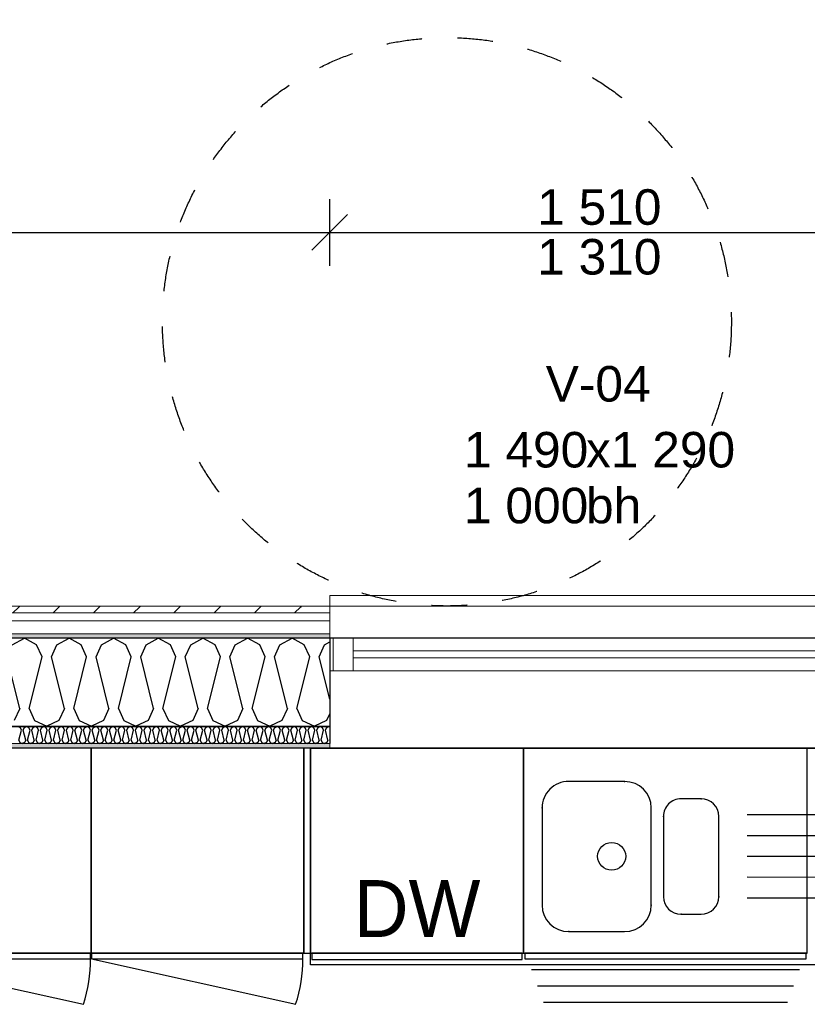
# Model space of a CAD drawing. Header units: millimetres. Extents: x -5000 to 341424, y -9235 to 550260.
# Tile 165 of 236: x 298628 to 300843, y 355660 to 358431. Entities that reach past the tile are written whole.
import ezdxf
from ezdxf.enums import TextEntityAlignment as Align

# ---------------------------------------------------------------- set-up
doc = ezdxf.new("R2010")
doc.units = ezdxf.units.MM
doc.header["$LTSCALE"] = 0.5
doc.header["$MEASUREMENT"] = 0
for name, pattern in [('Akselinje', [1500, 1000, -200, 100, -200]), ('PLINE', [0]), ('Stipling', [400, 200, -200])]:
    doc.linetypes.add(name, pattern=pattern)
for name, color, linetype in [('232- Ikke-bærende yttervegger (Skravur)(Nye konstruksjoner)', 7, 'Continuous'), ('232- Ikke-bærende yttervegger(Nye konstruksjoner)', 7, 'Continuous'), ('244- Vinduer_ dører_ foldevegger(Nye konstruksjoner)', 7, 'Continuous'), ('255- Gulvoverflate(Nye konstruksjoner)', 7, 'Continuous'), ('273- Kjøkkeninnredning(Nye konstruksjoner)', 7, 'Continuous'), ('82-- Modullinjer(Nye konstruksjoner)', 7, 'Continuous'), ('842-M___1_50 Målsetting bygning', 7, 'Continuous'), ('842-M___1_50 Målsetting bygning(Nye konstruksjoner)', 7, 'Continuous'), ('852- Teknisk_symbolsk informasjon_ bygning(Nye konstruksjoner)', 7, 'Continuous'), ('862- M___Nettoareal(Nye konstruksjoner)', 7, 'Continuous'), ('862- M___Nettoareal(Polylinje)(Nye konstruksjoner)', 7, 'Continuous'), ('862- M___Nettoareal(Tekst)(Nye konstruksjoner)', 7, 'Continuous'), ('878- Annen overflate_visuell informasjon(Nye konstruksjoner)', 7, 'Continuous')]:
    doc.layers.add(name, color=color, linetype=linetype)
for name, color, linetype, lineweight in [('234- Vinduer_ dører_ porter(Nye konstruksjoner)', 7, 'Continuous', 0), ('235- Utvendig kledning og overflate(Nye konstruksjoner)', 7, 'Continuous', 0), ('236- Innvendig kledning og overflate(Nye konstruksjoner)', 7, 'Continuous', 0)]:
    doc.layers.add(name, color=color, linetype=linetype, lineweight=lineweight)
doc.styles.add('GENERATED_STYLE_1', font='txt')
doc.styles.add('GENERATED_STYLE_2', font='txt')
doc.styles.add('GENERATED_STYLE_3', font='arial.ttf')
doc.styles.add('GENERATED_STYLE_5', font='arial.ttf')
doc.dimstyles.new('GENERATED_STYLE__2', dxfattribs={"dimtxt": 100, "dimasz": 95, "dimexe": 0.18, "dimexo": 0.0625, "dimgap": 0, "dimtad": 1, "dimtih": 1, "dimtoh": 1, "dimdec": 0, "dimzin": 0, "dimdsep": 46, "dimtxsty": 'GENERATED_STYLE_3', "dimblk": 'ARROWHEAD_6', "dimblk1": 'ARROWHEAD_6', "dimblk2": 'ARROWHEAD_6', "dimcen": 0.09, "dimse1": 1, "dimse2": 1, "dimclrd": 256, "dimclre": 256, "dimclrt": 256, "dimadec": 1, "dimazin": 0, "dimtfac": 1, "dimtdec": 4, "dimtmove": 0, "dimatfit": 3, "dimfxl": 1, "dimtolj": 1, "dimtzin": 0, "dimarcsym": 0})
pattern_1 = [(0, (0, 0), (0, 43.30127), [0, -25]), (0, (12.5, 21.65), (0, 43.30127), [0, -25])]

# ---------------------------------------------------------------- blocks, each defined once
blk = doc.blocks.new('LEILIGHET 2__3', base_point=(300468.6, 348580.7))
at = {"layer": '862- M___Nettoareal(Polylinje)(Nye konstruksjoner)', "linetype": 'PLINE', "flags": 128}
blk.add_lwpolyline([(302741, 356380.7), (294611, 356380.7), (294611, 348080.7), (297926, 348080.7), (297926, 349780.7), (302741, 349780.7)], close=True, dxfattribs=at)
at = {"layer": '862- M___Nettoareal(Tekst)(Nye konstruksjoner)', "style": 'GENERATED_STYLE_1'}
for tag, p in [('DUMMY_861', (296689.7, 358469.3)), ('ROOM_NAME', (295952.5, 358419.5)), ('DUMMY_862', (295952.5, 358281.1))]:
    blk.add_attdef(tag, text='', height=100, dxfattribs=at).set_placement(p, align=Align.TOP_LEFT)
blk = doc.blocks.new('STUE__7', base_point=(299299.5, 355025.2))
at = {"layer": '862- M___Nettoareal(Polylinje)(Nye konstruksjoner)', "linetype": 'PLINE', "flags": 128}
blk.add_lwpolyline([(298050, 349780.7), (302741, 349780.7), (302741, 356380.7), (298050, 356380.7), (298050, 355490.7), (298050, 354480.7)], close=True, dxfattribs=at)
at = {"layer": '862- M___Nettoareal(Tekst)(Nye konstruksjoner)', "style": 'GENERATED_STYLE_1'}
for tag, p in [('DUMMY_861', (299523.6, 355213.4)), ('ROOM_NAME', (299075.4, 355163.6)), ('DUMMY_862', (299075.4, 355025.2))]:
    blk.add_attdef(tag, text='', height=100, dxfattribs=at).set_placement(p, align=Align.TOP_LEFT)
blk = doc.blocks.new('7.01.11 Dishwasher[1]', base_point=(299446, 355803.7))
at = {"layer": '273- Kjøkkeninnredning(Nye konstruksjoner)', "linetype": 'PLINE', "flags": 128}
for points in [[(299446, 355803.7), (300045, 355803.7), (300045, 356380.7), (299446, 356380.7)], [(299450, 355803.7), (299450, 355785.7), (300041.1, 355785.7), (300041.1, 355803.7)]]:
    blk.add_lwpolyline(points, close=True, dxfattribs=at)
at = {"layer": '273- Kjøkkeninnredning(Nye konstruksjoner)', "linetype": 'PLINE', "style": 'GENERATED_STYLE_2'}
blk.add_attdef('txt', text='', height=160, dxfattribs=at).set_placement((299745.5, 355929.2), align=Align.MIDDLE_CENTER)
blk = doc.blocks.new('7.01.05 Three Drawer unit[4]', base_point=(300045, 355803.7))
at = {"layer": '273- Kjøkkeninnredning(Nye konstruksjoner)', "linetype": 'PLINE'}
for p, q in [((300067, 355757.7), (300821, 355757.7)), ((300084, 355711.7), (300804, 355711.7)), ((300101, 355665.7), (300787, 355665.7))]:
    blk.add_line(p, q, dxfattribs=at)
at = {"layer": '273- Kjøkkeninnredning(Nye konstruksjoner)', "linetype": 'PLINE', "flags": 128}
for points in [[(300045, 355803.7), (300843, 355803.7), (300843, 356380.7), (300045, 356380.7)], [(300048.2, 355803.7), (300048.2, 355787.7), (300839.8, 355787.7), (300839.8, 355803.7)]]:
    blk.add_lwpolyline(points, close=True, dxfattribs=at)
blk = doc.blocks.new('*X69')
at = {"layer": '232- Ikke-bærende yttervegger (Skravur)(Nye konstruksjoner)', "linetype": 'PLINE'}
for p, q in [((298629.9, 356437.9), (298623.2, 356441.6)), ((298625.8, 356403.3), (298632.8, 356431.4)), ((298632.8, 356431.4), (298629.9, 356437.9)), ((298637.9, 356431.4), (298640.9, 356437.9)), ((298645, 356403.3), (298637.9, 356431.4)), ((298640.9, 356437.9), (298647.5, 356441.6)), ((298654.1, 356437.9), (298647.5, 356441.6)), ((298650.1, 356403.3), (298657.1, 356431.4)), ((298657.1, 356431.4), (298654.1, 356437.9)), ((298662.2, 356431.4), (298665.2, 356437.9)), ((298669.2, 356403.3), (298662.2, 356431.4)), ((298665.2, 356437.9), (298671.8, 356441.6)), ((298678.4, 356437.9), (298671.8, 356441.6)), ((298674.3, 356403.3), (298681.4, 356431.4)), ((298681.4, 356431.4), (298678.4, 356437.9)), ((298686.5, 356431.4), (298689.4, 356437.9)), ((298693.5, 356403.3), (298686.5, 356431.4)), ((298689.4, 356437.9), (298696.1, 356441.6)), ((298702.7, 356437.9), (298696.1, 356441.6)), ((298698.6, 356403.3), (298705.7, 356431.4)), ((298705.7, 356431.4), (298702.7, 356437.9)), ((298710.8, 356431.4), (298713.7, 356437.9)), ((298717.8, 356403.3), (298710.8, 356431.4)), ((298713.7, 356437.9), (298720.4, 356441.6)), ((298727, 356437.9), (298720.4, 356441.6)), ((298722.9, 356403.3), (298729.9, 356431.4)), ((298729.9, 356431.4), (298727, 356437.9)), ((298735, 356431.4), (298738, 356437.9)), ((298742.1, 356403.3), (298735, 356431.4)), ((298738, 356437.9), (298744.6, 356441.6)), ((298751.3, 356437.9), (298744.6, 356441.6)), ((298747.2, 356403.3), (298754.2, 356431.4)), ((298754.2, 356431.4), (298751.3, 356437.9)), ((298759.3, 356431.4), (298762.3, 356437.9)), ((298766.4, 356403.3), (298759.3, 356431.4)), ((298762.3, 356437.9), (298768.9, 356441.6)), ((298775.5, 356437.9), (298768.9, 356441.6)), ((298771.5, 356403.3), (298778.5, 356431.4)), ((298778.5, 356431.4), (298775.5, 356437.9)), ((298783.6, 356431.4), (298786.6, 356437.9)), ((298790.6, 356403.3), (298783.6, 356431.4)), ((298786.6, 356437.9), (298793.2, 356441.6)), ((298799.8, 356437.9), (298793.2, 356441.6)), ((298795.7, 356403.3), (298802.8, 356431.4)), ((298802.8, 356431.4), (298799.8, 356437.9)), ((298807.9, 356431.4), (298810.8, 356437.9)), ((298814.9, 356403.3), (298807.9, 356431.4)), ((298810.8, 356437.9), (298817.5, 356441.6)), ((298824.1, 356437.9), (298817.5, 356441.6)), ((298820, 356403.3), (298827.1, 356431.4)), ((298827.1, 356431.4), (298824.1, 356437.9)), ((298832.2, 356431.4), (298835.1, 356437.9)), ((298839.2, 356403.3), (298832.2, 356431.4)), ((298835.1, 356437.9), (298841.8, 356441.6)), ((298848.4, 356437.9), (298841.8, 356441.6)), ((298844.3, 356403.3), (298851.4, 356431.4)), ((298851.4, 356431.4), (298848.4, 356437.9)), ((298856.5, 356431.4), (298859.4, 356437.9)), ((298863.5, 356403.3), (298856.5, 356431.4)), ((298859.4, 356437.9), (298866, 356441.6)), ((298872.7, 356437.9), (298866, 356441.6)), ((298868.6, 356403.3), (298875.6, 356431.4)), ((298875.6, 356431.4), (298872.7, 356437.9)), ((298880.7, 356431.4), (298883.7, 356437.9)), ((298887.8, 356403.3), (298880.7, 356431.4)), ((298883.7, 356437.9), (298890.3, 356441.6)), ((298897, 356437.9), (298890.3, 356441.6)), ((298892.9, 356403.3), (298899.9, 356431.4)), ((298899.9, 356431.4), (298897, 356437.9)), ((298905, 356431.4), (298908, 356437.9)), ((298912.1, 356403.3), (298905, 356431.4)), ((298908, 356437.9), (298914.6, 356441.6)), ((298921.2, 356437.9), (298914.6, 356441.6)), ((298917.2, 356403.3), (298924.2, 356431.4)), ((298924.2, 356431.4), (298921.2, 356437.9)), ((298929.3, 356431.4), (298932.3, 356437.9)), ((298936.3, 356403.3), (298929.3, 356431.4)), ((298932.3, 356437.9), (298938.9, 356441.6)), ((298945.5, 356437.9), (298938.9, 356441.6)), ((298941.4, 356403.3), (298948.5, 356431.4)), ((298948.5, 356431.4), (298945.5, 356437.9)), ((298953.6, 356431.4), (298956.5, 356437.9)), ((298960.6, 356403.3), (298953.6, 356431.4)), ((298956.5, 356437.9), (298963.2, 356441.6)), ((298969.8, 356437.9), (298963.2, 356441.6)), ((298965.7, 356403.3), (298972.8, 356431.4)), ((298972.8, 356431.4), (298969.8, 356437.9)), ((298977.9, 356431.4), (298980.8, 356437.9)), ((298984.9, 356403.3), (298977.9, 356431.4)), ((298980.8, 356437.9), (298987.4, 356441.6)), ((298994.1, 356437.9), (298987.4, 356441.6)), ((298990, 356403.3), (298997, 356431.4)), ((298997, 356431.4), (298994.1, 356437.9)), ((299002.1, 356431.4), (299005.1, 356437.9)), ((299009.2, 356403.3), (299002.1, 356431.4)), ((299005.1, 356437.9), (299011.7, 356441.6)), ((299018.4, 356437.9), (299011.7, 356441.6)), ((299014.3, 356403.3), (299021.3, 356431.4)), ((299021.3, 356431.4), (299018.4, 356437.9)), ((299026.4, 356431.4), (299029.4, 356437.9)), ((299033.5, 356403.3), (299026.4, 356431.4)), ((299029.4, 356437.9), (299036, 356441.6)), ((299042.6, 356437.9), (299036, 356441.6)), ((299038.6, 356403.3), (299045.6, 356431.4)), ((299045.6, 356431.4), (299042.6, 356437.9)), ((299050.7, 356431.4), (299053.7, 356437.9)), ((299057.7, 356403.3), (299050.7, 356431.4)), ((299053.7, 356437.9), (299060.3, 356441.6)), ((299066.9, 356437.9), (299060.3, 356441.6)), ((299062.8, 356403.3), (299069.9, 356431.4)), ((299069.9, 356431.4), (299066.9, 356437.9)), ((299075, 356431.4), (299077.9, 356437.9)), ((299082, 356403.3), (299075, 356431.4)), ((299077.9, 356437.9), (299084.6, 356441.6)), ((299091.2, 356437.9), (299084.6, 356441.6)), ((299087.1, 356403.3), (299094.2, 356431.4)), ((299094.2, 356431.4), (299091.2, 356437.9)), ((299099.3, 356431.4), (299102.2, 356437.9)), ((299106.3, 356403.3), (299099.3, 356431.4)), ((299102.2, 356437.9), (299108.9, 356441.6)), ((299115.5, 356437.9), (299108.9, 356441.6)), ((299111.4, 356403.3), (299118.4, 356431.4)), ((299118.4, 356431.4), (299115.5, 356437.9)), ((299123.5, 356431.4), (299126.5, 356437.9)), ((299130.6, 356403.3), (299123.5, 356431.4)), ((299126.5, 356437.9), (299133.1, 356441.6)), ((299139.8, 356437.9), (299133.1, 356441.6)), ((299135.7, 356403.3), (299142.7, 356431.4)), ((299142.7, 356431.4), (299139.8, 356437.9)), ((299147.8, 356431.4), (299150.8, 356437.9)), ((299154.9, 356403.3), (299147.8, 356431.4)), ((299150.8, 356437.9), (299157.4, 356441.6)), ((299164, 356437.9), (299157.4, 356441.6)), ((299160, 356403.3), (299167, 356431.4)), ((299167, 356431.4), (299164, 356437.9)), ((299172.1, 356431.4), (299175.1, 356437.9)), ((299179.1, 356403.3), (299172.1, 356431.4)), ((299175.1, 356437.9), (299181.7, 356441.6)), ((299188.3, 356437.9), (299181.7, 356441.6)), ((299184.2, 356403.3), (299191.3, 356431.4)), ((299191.3, 356431.4), (299188.3, 356437.9)), ((299196.4, 356431.4), (299199.3, 356437.9)), ((299203.4, 356403.3), (299196.4, 356431.4)), ((299199.3, 356437.9), (299206, 356441.6)), ((299212.6, 356437.9), (299206, 356441.6)), ((299208.5, 356403.3), (299215.6, 356431.4)), ((299215.6, 356431.4), (299212.6, 356437.9)), ((299220.7, 356431.4), (299223.6, 356437.9)), ((299227.7, 356403.3), (299220.7, 356431.4)), ((299223.6, 356437.9), (299230.3, 356441.6)), ((299236.9, 356437.9), (299230.3, 356441.6)), ((299232.8, 356403.3), (299239.9, 356431.4)), ((299239.9, 356431.4), (299236.9, 356437.9)), ((299245, 356431.4), (299247.9, 356437.9)), ((299252, 356403.3), (299245, 356431.4)), ((299247.9, 356437.9), (299254.5, 356441.6)), ((299261.2, 356437.9), (299254.5, 356441.6)), ((299257.1, 356403.3), (299264.1, 356431.4)), ((299264.1, 356431.4), (299261.2, 356437.9)), ((299269.2, 356431.4), (299272.2, 356437.9)), ((299276.3, 356403.3), (299269.2, 356431.4)), ((299272.2, 356437.9), (299278.8, 356441.6)), ((299285.5, 356437.9), (299278.8, 356441.6)), ((299281.4, 356403.3), (299288.4, 356431.4)), ((299288.4, 356431.4), (299285.5, 356437.9)), ((299293.5, 356431.4), (299296.5, 356437.9)), ((299300.6, 356403.3), (299293.5, 356431.4)), ((299296.5, 356437.9), (299303.1, 356441.6)), ((299309.7, 356437.9), (299303.1, 356441.6)), ((299305.7, 356403.3), (299312.7, 356431.4)), ((299312.7, 356431.4), (299309.7, 356437.9)), ((299317.8, 356431.4), (299320.8, 356437.9)), ((299324.8, 356403.3), (299317.8, 356431.4)), ((299320.8, 356437.9), (299327.4, 356441.6)), ((299334, 356437.9), (299327.4, 356441.6)), ((299329.9, 356403.3), (299337, 356431.4)), ((299337, 356431.4), (299334, 356437.9)), ((299342.1, 356431.4), (299345, 356437.9)), ((299349.1, 356403.3), (299342.1, 356431.4)), ((299345, 356437.9), (299351.7, 356441.6)), ((299358.3, 356437.9), (299351.7, 356441.6)), ((299354.2, 356403.3), (299361.3, 356431.4)), ((299361.3, 356431.4), (299358.3, 356437.9)), ((299366.4, 356431.4), (299369.3, 356437.9)), ((299373.4, 356403.3), (299366.4, 356431.4)), ((299369.3, 356437.9), (299375.9, 356441.6)), ((299382.6, 356437.9), (299375.9, 356441.6)), ((299378.5, 356403.3), (299385.5, 356431.4)), ((299385.5, 356431.4), (299382.6, 356437.9)), ((299390.6, 356431.4), (299393.6, 356437.9)), ((299397.7, 356403.3), (299390.6, 356431.4)), ((299393.6, 356437.9), (299400.2, 356441.6)), ((299406.9, 356437.9), (299400.2, 356441.6)), ((299402.8, 356403.3), (299409.8, 356431.4)), ((299409.8, 356431.4), (299406.9, 356437.9)), ((299414.9, 356431.4), (299417.9, 356437.9)), ((299422, 356403.3), (299414.9, 356431.4)), ((299417.9, 356437.9), (299424.5, 356441.6)), ((299431.1, 356437.9), (299424.5, 356441.6)), ((299427.1, 356403.3), (299434.1, 356431.4)), ((299434.1, 356431.4), (299431.1, 356437.9)), ((299439.2, 356431.4), (299442.2, 356437.9)), ((299446.2, 356403.3), (299439.2, 356431.4)), ((299442.2, 356437.9), (299448.8, 356441.6)), ((299455.4, 356437.9), (299448.8, 356441.6)), ((299451.3, 356403.3), (299458.4, 356431.4)), ((299458.4, 356431.4), (299455.4, 356437.9)), ((299463.5, 356431.4), (299466.4, 356437.9)), ((299470.5, 356403.3), (299463.5, 356431.4)), ((299466.4, 356437.9), (299473.1, 356441.6)), ((299479.7, 356437.9), (299473.1, 356441.6)), ((299475.6, 356403.3), (299482.7, 356431.4)), ((299482.7, 356431.4), (299479.7, 356437.9)), ((299487.8, 356431.4), (299490.7, 356437.9)), ((299494.8, 356403.3), (299487.8, 356431.4)), ((299490.7, 356437.9), (299497.4, 356441.6)), ((299500, 356440.2), (299497.4, 356441.6)), ((298625.8, 356403.3), (298628.7, 356396.8)), ((298628.7, 356396.8), (298635.4, 356393.6)), ((298642, 356396.8), (298635.4, 356393.6)), ((298645, 356403.3), (298642, 356396.8)), ((298650.1, 356403.3), (298653, 356396.8)), ((298653, 356396.8), (298659.7, 356393.6)), ((298666.3, 356396.8), (298659.7, 356393.6)), ((298669.2, 356403.3), (298666.3, 356396.8)), ((298674.3, 356403.3), (298677.3, 356396.8)), ((298677.3, 356396.8), (298683.9, 356393.6)), ((298690.6, 356396.8), (298683.9, 356393.6)), ((298693.5, 356403.3), (298690.6, 356396.8)), ((298698.6, 356403.3), (298701.6, 356396.8)), ((298701.6, 356396.8), (298708.2, 356393.6)), ((298714.8, 356396.8), (298708.2, 356393.6)), ((298717.8, 356403.3), (298714.8, 356396.8)), ((298722.9, 356403.3), (298725.9, 356396.8)), ((298725.9, 356396.8), (298732.5, 356393.6)), ((298739.1, 356396.8), (298732.5, 356393.6)), ((298742.1, 356403.3), (298739.1, 356396.8)), ((298747.2, 356403.3), (298750.1, 356396.8)), ((298750.1, 356396.8), (298756.8, 356393.6)), ((298763.4, 356396.8), (298756.8, 356393.6)), ((298766.4, 356403.3), (298763.4, 356396.8)), ((298771.5, 356403.3), (298774.4, 356396.8)), ((298774.4, 356396.8), (298781.1, 356393.6)), ((298787.7, 356396.8), (298781.1, 356393.6)), ((298790.6, 356403.3), (298787.7, 356396.8)), ((298795.7, 356403.3), (298798.7, 356396.8)), ((298798.7, 356396.8), (298805.3, 356393.6)), ((298812, 356396.8), (298805.3, 356393.6)), ((298814.9, 356403.3), (298812, 356396.8)), ((298820, 356403.3), (298823, 356396.8)), ((298823, 356396.8), (298829.6, 356393.6)), ((298836.3, 356396.8), (298829.6, 356393.6)), ((298839.2, 356403.3), (298836.3, 356396.8)), ((298844.3, 356403.3), (298847.3, 356396.8)), ((298847.3, 356396.8), (298853.9, 356393.6)), ((298860.5, 356396.8), (298853.9, 356393.6)), ((298863.5, 356403.3), (298860.5, 356396.8)), ((298868.6, 356403.3), (298871.6, 356396.8)), ((298871.6, 356396.8), (298878.2, 356393.6)), ((298884.8, 356396.8), (298878.2, 356393.6)), ((298887.8, 356403.3), (298884.8, 356396.8)), ((298892.9, 356403.3), (298895.8, 356396.8)), ((298895.8, 356396.8), (298902.5, 356393.6)), ((298909.1, 356396.8), (298902.5, 356393.6)), ((298912.1, 356403.3), (298909.1, 356396.8)), ((298917.2, 356403.3), (298920.1, 356396.8)), ((298920.1, 356396.8), (298926.7, 356393.6)), ((298933.4, 356396.8), (298926.7, 356393.6)), ((298936.3, 356403.3), (298933.4, 356396.8)), ((298941.4, 356403.3), (298944.4, 356396.8)), ((298944.4, 356396.8), (298951, 356393.6)), ((298957.7, 356396.8), (298951, 356393.6)), ((298960.6, 356403.3), (298957.7, 356396.8)), ((298965.7, 356403.3), (298968.7, 356396.8)), ((298968.7, 356396.8), (298975.3, 356393.6)), ((298981.9, 356396.8), (298975.3, 356393.6)), ((298984.9, 356403.3), (298981.9, 356396.8)), ((298990, 356403.3), (298993, 356396.8)), ((298993, 356396.8), (298999.6, 356393.6)), ((299006.2, 356396.8), (298999.6, 356393.6)), ((299009.2, 356403.3), (299006.2, 356396.8)), ((299014.3, 356403.3), (299017.2, 356396.8)), ((299017.2, 356396.8), (299023.9, 356393.6)), ((299030.5, 356396.8), (299023.9, 356393.6)), ((299033.5, 356403.3), (299030.5, 356396.8)), ((299038.6, 356403.3), (299041.5, 356396.8)), ((299041.5, 356396.8), (299048.2, 356393.6)), ((299054.8, 356396.8), (299048.2, 356393.6)), ((299057.7, 356403.3), (299054.8, 356396.8)), ((299062.8, 356403.3), (299065.8, 356396.8)), ((299065.8, 356396.8), (299072.4, 356393.6)), ((299079.1, 356396.8), (299072.4, 356393.6)), ((299082, 356403.3), (299079.1, 356396.8)), ((299087.1, 356403.3), (299090.1, 356396.8)), ((299090.1, 356396.8), (299096.7, 356393.6)), ((299103.3, 356396.8), (299096.7, 356393.6)), ((299106.3, 356403.3), (299103.3, 356396.8)), ((299111.4, 356403.3), (299114.4, 356396.8)), ((299114.4, 356396.8), (299121, 356393.6)), ((299127.6, 356396.8), (299121, 356393.6)), ((299130.6, 356403.3), (299127.6, 356396.8)), ((299135.7, 356403.3), (299138.6, 356396.8)), ((299138.6, 356396.8), (299145.3, 356393.6)), ((299151.9, 356396.8), (299145.3, 356393.6)), ((299154.9, 356403.3), (299151.9, 356396.8)), ((299160, 356403.3), (299162.9, 356396.8)), ((299162.9, 356396.8), (299169.6, 356393.6)), ((299176.2, 356396.8), (299169.6, 356393.6)), ((299179.1, 356403.3), (299176.2, 356396.8)), ((299184.2, 356403.3), (299187.2, 356396.8)), ((299187.2, 356396.8), (299193.8, 356393.6)), ((299200.5, 356396.8), (299193.8, 356393.6)), ((299203.4, 356403.3), (299200.5, 356396.8)), ((299208.5, 356403.3), (299211.5, 356396.8)), ((299211.5, 356396.8), (299218.1, 356393.6)), ((299224.8, 356396.8), (299218.1, 356393.6)), ((299227.7, 356403.3), (299224.8, 356396.8)), ((299232.8, 356403.3), (299235.8, 356396.8)), ((299235.8, 356396.8), (299242.4, 356393.6)), ((299249, 356396.8), (299242.4, 356393.6)), ((299252, 356403.3), (299249, 356396.8)), ((299257.1, 356403.3), (299260.1, 356396.8)), ((299260.1, 356396.8), (299266.7, 356393.6)), ((299273.3, 356396.8), (299266.7, 356393.6)), ((299276.3, 356403.3), (299273.3, 356396.8)), ((299281.4, 356403.3), (299284.3, 356396.8)), ((299284.3, 356396.8), (299291, 356393.6)), ((299297.6, 356396.8), (299291, 356393.6)), ((299300.6, 356403.3), (299297.6, 356396.8)), ((299305.7, 356403.3), (299308.6, 356396.8)), ((299308.6, 356396.8), (299315.2, 356393.6)), ((299321.9, 356396.8), (299315.2, 356393.6)), ((299324.8, 356403.3), (299321.9, 356396.8)), ((299329.9, 356403.3), (299332.9, 356396.8)), ((299332.9, 356396.8), (299339.5, 356393.6)), ((299346.2, 356396.8), (299339.5, 356393.6)), ((299349.1, 356403.3), (299346.2, 356396.8)), ((299354.2, 356403.3), (299357.2, 356396.8)), ((299357.2, 356396.8), (299363.8, 356393.6)), ((299370.4, 356396.8), (299363.8, 356393.6)), ((299373.4, 356403.3), (299370.4, 356396.8)), ((299378.5, 356403.3), (299381.5, 356396.8)), ((299381.5, 356396.8), (299388.1, 356393.6)), ((299394.7, 356396.8), (299388.1, 356393.6)), ((299397.7, 356403.3), (299394.7, 356396.8)), ((299402.8, 356403.3), (299405.7, 356396.8)), ((299405.7, 356396.8), (299412.4, 356393.6)), ((299419, 356396.8), (299412.4, 356393.6)), ((299422, 356403.3), (299419, 356396.8)), ((299427.1, 356403.3), (299430, 356396.8)), ((299430, 356396.8), (299436.7, 356393.6)), ((299443.3, 356396.8), (299436.7, 356393.6)), ((299446.2, 356403.3), (299443.3, 356396.8)), ((299451.3, 356403.3), (299454.3, 356396.8)), ((299454.3, 356396.8), (299460.9, 356393.6)), ((299467.6, 356396.8), (299460.9, 356393.6)), ((299470.5, 356403.3), (299467.6, 356396.8)), ((299475.6, 356403.3), (299478.6, 356396.8)), ((299478.6, 356396.8), (299485.2, 356393.6)), ((299491.8, 356396.8), (299485.2, 356393.6)), ((299494.8, 356403.3), (299491.8, 356396.8)), ((299499.9, 356403.3), (299500, 356403.7)), ((299499.9, 356403.3), (299500, 356403.1))]:
    blk.add_line(p, q, dxfattribs=at)
blk = doc.blocks.new('*X80')
at = {"layer": '232- Ikke-bærende yttervegger (Skravur)(Nye konstruksjoner)', "linetype": 'PLINE'}
for p, q in [((298607.2, 356671.5), (298641.4, 356690.6)), ((298675.7, 356671.5), (298641.4, 356690.6)), ((298732.6, 356671.5), (298766.9, 356690.6)), ((298801.2, 356671.5), (298766.9, 356690.6)), ((298858.1, 356671.5), (298892.3, 356690.6)), ((298926.6, 356671.5), (298892.3, 356690.6)), ((298983.5, 356671.5), (299017.8, 356690.6)), ((299052.1, 356671.5), (299017.8, 356690.6)), ((299109, 356671.5), (299143.3, 356690.6)), ((299177.5, 356671.5), (299143.3, 356690.6)), ((299234.4, 356671.5), (299268.7, 356690.6)), ((299303, 356671.5), (299268.7, 356690.6)), ((299359.9, 356671.5), (299394.2, 356690.6)), ((299428.4, 356671.5), (299394.2, 356690.6)), ((299485.4, 356671.5), (299500, 356679.7)), ((298691, 356637.9), (298675.7, 356671.5)), ((298717.3, 356637.9), (298732.6, 356671.5)), ((298816.4, 356637.9), (298801.2, 356671.5)), ((298842.8, 356637.9), (298858.1, 356671.5)), ((298941.9, 356637.9), (298926.6, 356671.5)), ((298968.3, 356637.9), (298983.5, 356671.5)), ((299067.3, 356637.9), (299052.1, 356671.5)), ((299093.7, 356637.9), (299109, 356671.5)), ((299192.8, 356637.9), (299177.5, 356671.5)), ((299219.2, 356637.9), (299234.4, 356671.5)), ((299318.3, 356637.9), (299303, 356671.5)), ((299344.6, 356637.9), (299359.9, 356671.5)), ((299443.7, 356637.9), (299428.4, 356671.5)), ((299470.1, 356637.9), (299485.4, 356671.5)), ((298628.3, 356492.5), (298591.9, 356637.9)), ((298654.6, 356492.5), (298691, 356637.9)), ((298753.7, 356492.5), (298717.3, 356637.9)), ((298780.1, 356492.5), (298816.4, 356637.9)), ((298879.2, 356492.5), (298842.8, 356637.9)), ((298905.5, 356492.5), (298941.9, 356637.9)), ((299004.6, 356492.5), (298968.3, 356637.9)), ((299031, 356492.5), (299067.3, 356637.9)), ((299130.1, 356492.5), (299093.7, 356637.9)), ((299156.4, 356492.5), (299192.8, 356637.9)), ((299255.5, 356492.5), (299219.2, 356637.9)), ((299281.9, 356492.5), (299318.3, 356637.9)), ((299381, 356492.5), (299344.6, 356637.9)), ((299407.3, 356492.5), (299443.7, 356637.9)), ((299500, 356518.2), (299470.1, 356637.9)), ((298628.3, 356492.5), (298613, 356458.9)), ((298654.6, 356492.5), (298669.9, 356458.9)), ((298753.7, 356492.5), (298738.4, 356458.9)), ((298780.1, 356492.5), (298795.4, 356458.9)), ((298879.2, 356492.5), (298863.9, 356458.9)), ((298905.5, 356492.5), (298920.8, 356458.9)), ((299004.6, 356492.5), (298989.3, 356458.9)), ((299031, 356492.5), (299046.3, 356458.9)), ((299130.1, 356492.5), (299114.8, 356458.9)), ((299156.4, 356492.5), (299171.7, 356458.9)), ((299255.5, 356492.5), (299240.2, 356458.9)), ((299281.9, 356492.5), (299297.2, 356458.9)), ((299381, 356492.5), (299365.7, 356458.9)), ((299407.3, 356492.5), (299422.6, 356458.9)), ((299500, 356478.3), (299491.1, 356458.9)), ((298669.9, 356458.9), (298704.2, 356442.6)), ((298738.4, 356458.9), (298704.2, 356442.6)), ((298795.4, 356458.9), (298829.6, 356442.6)), ((298863.9, 356458.9), (298829.6, 356442.6)), ((298920.8, 356458.9), (298955.1, 356442.6)), ((298989.3, 356458.9), (298955.1, 356442.6)), ((299046.3, 356458.9), (299080.5, 356442.6)), ((299114.8, 356458.9), (299080.5, 356442.6)), ((299171.7, 356458.9), (299206, 356442.6)), ((299240.2, 356458.9), (299206, 356442.6)), ((299297.2, 356458.9), (299331.4, 356442.6)), ((299365.7, 356458.9), (299331.4, 356442.6)), ((299422.6, 356458.9), (299456.9, 356442.6)), ((299491.1, 356458.9), (299456.9, 356442.6))]:
    blk.add_line(p, q, dxfattribs=at)
blk = doc.blocks.new('Vindustempel[6]', base_point=(300255, 356380.6))
at = {"layer": '852- Teknisk_symbolsk informasjon_ bygning(Nye konstruksjoner)', "char_height": 100, "attachment_point": 1, "style": 'GENERATED_STYLE_3'}
for s, insert in [('\\A1;{\\pql;\\pt0,50;\\fArial|b0|i0|c0|p0;\\W1.000000;1\xa0490\\fArial|b0|i0|c0|p0;\\W1.000000;\\A1{\\H.66x;\\S^  ;}\\fArial|b0|i0|c0|p0;\\W1.000000;\\fArial|b0|i0|c0|p0;\\W1.000000;\\A1{\\H.66x;\\S^  ;}}', (299877.5, 357270.6)), ('\\A1;{\\pql;\\pt0,50;\\fArial|b0|i0|c0|p0;\\W1.000000;x1\xa0290\\fArial|b0|i0|c0|p0;\\W1.000000;\\A1{\\H.66x;\\S^  ;}\\fArial|b0|i0|c0|p0;\\W1.000000;\\fArial|b0|i0|c0|p0;\\W1.000000;\\A1{\\H.66x;\\S^  ;}}', (300220.7, 357270.6)), ('\\A1;{\\pql;\\pt0,50;\\fArial|b0|i0|c0|p0;\\W1.000000;1\xa0000\\fArial|b0|i0|c0|p0;\\W1.000000;\\A1{\\H.66x;\\S^  ;}\\fArial|b0|i0|c0|p0;\\W1.000000;\\fArial|b0|i0|c0|p0;\\W1.000000;\\A1{\\H.66x;\\S^  ;}}', (299877.5, 357113.5))]:
    blk.add_mtext(s, dxfattribs=dict(at, insert=insert))
at = {"layer": '852- Teknisk_symbolsk informasjon_ bygning(Nye konstruksjoner)', "style": 'GENERATED_STYLE_3'}
blk.add_attdef('AC_WIDO_ID', text='', height=100, rotation=360, dxfattribs=at).set_placement((300255, 357326.1), align=Align.BOTTOM_CENTER)
for tag, p in [('DUMMY_233', (299801.3, 357293.5)), ('DUMMY_235', (299801.3, 357136.4))]:
    blk.add_attdef(tag, text='', height=100, rotation=360, dxfattribs=at).set_placement(p, align=Align.TOP_RIGHT)
for tag, p in [('DUMMY_234', (300632.5, 357293.5)), ('strSillSuffix', (300220.7, 357113.5))]:
    blk.add_attdef(tag, text='', height=100, rotation=360, dxfattribs=at).set_placement(p, align=Align.TOP_LEFT)
blk = doc.blocks.new('Vindu[2]')
at = {"layer": '234- Vinduer_ dører_ porter(Nye konstruksjoner)', "linetype": 'PLINE'}
for p, q in [((299500, 356780.6), (299500, 356810.6)), ((299500, 356810.6), (301010, 356810.6)), ((301010, 356810.6), (301010, 356780.6)), ((299500, 356780.6), (301010, 356780.6)), ((299500, 356690.6), (299510, 356690.6)), ((299510, 356690.6), (299566, 356690.6)), ((299510, 356598.6), (299510, 356690.6)), ((299566, 356690.6), (299566, 356598.6)), ((299566, 356690.6), (300944, 356690.6)), ((300944, 356598.6), (300944, 356690.6)), ((300944, 356690.6), (301000, 356690.6)), ((301000, 356690.6), (301010, 356690.6)), ((301000, 356598.6), (301000, 356690.6)), ((299566, 356654.6), (300944, 356654.6)), ((300944, 356634.6), (299566, 356634.6)), ((299510, 356598.6), (299500, 356598.6)), ((299566, 356598.6), (299510, 356598.6)), ((300944, 356598.6), (299566, 356598.6)), ((301000, 356598.6), (300944, 356598.6)), ((301010, 356598.6), (301000, 356598.6)), ((299500, 356380.6), (301010, 356380.6))]:
    blk.add_line(p, q, dxfattribs=at)
at = {"layer": '235- Utvendig kledning og overflate(Nye konstruksjoner)', "linetype": 'PLINE'}
for p, q in [((299500, 356780.6), (299500, 356761.6)), ((299500, 356761.6), (299500, 356738.6)), ((301010, 356780.6), (301010, 356761.6)), ((301010, 356761.6), (301010, 356738.6)), ((299500, 356738.6), (299500, 356702.6)), ((301010, 356738.6), (301010, 356702.6)), ((299500, 356702.6), (299500, 356690.6)), ((301010, 356702.6), (301010, 356690.6))]:
    blk.add_line(p, q, dxfattribs=at)
at = {"layer": '236- Innvendig kledning og overflate(Nye konstruksjoner)', "linetype": 'PLINE'}
for p, q in [((299500, 356442.6), (299500, 356441.6)), ((301010, 356442.6), (301010, 356441.6)), ((299500, 356393.6), (299500, 356380.6)), ((301010, 356393.6), (301010, 356380.6))]:
    blk.add_line(p, q, dxfattribs=at)
at = {"layer": '244- Vinduer_ dører_ foldevegger(Nye konstruksjoner)', "linetype": 'PLINE'}
for p, q in [((299500, 356690.6), (299500, 356598.6)), ((299500, 356690.6), (299500, 356598.6)), ((301010, 356690.6), (301010, 356598.6)), ((301010, 356690.6), (301010, 356598.6)), ((299500, 356598.6), (299500, 356442.6)), ((301010, 356598.6), (301010, 356442.6)), ((299500, 356441.6), (299500, 356393.6)), ((301010, 356441.6), (301010, 356393.6))]:
    blk.add_line(p, q, dxfattribs=at)
at = {"layer": '852- Teknisk_symbolsk informasjon_ bygning(Nye konstruksjoner)'}
ref = blk.add_blockref('Vindustempel[6]', (300255, 356380.6), dxfattribs=at)
ref.add_attrib('AC_WIDO_ID', 'V-04', dxfattribs={"color": 7, "height": 100, "rotation": 360, "style": 'GENERATED_STYLE_3'}).set_placement((300255, 357326.1), align=Align.BOTTOM_CENTER)
ref.add_attrib('strSillSuffix', 'bh', dxfattribs={"color": 7, "height": 100, "rotation": 360, "style": 'GENERATED_STYLE_3'}).set_placement((300220.7, 357113.5), align=Align.TOP_LEFT)
blk = doc.blocks.new('Standard grid marker[86]', base_point=(305734.8, 356690.6))
at = {"layer": '82-- Modullinjer(Nye konstruksjoner)', "linetype": 'Akselinje'}
blk.add_line((305534.8, 356690.6), (271734.8, 356690.6), dxfattribs=at)
at = {"layer": '82-- Modullinjer(Nye konstruksjoner)', "style": 'GENERATED_STYLE_5'}
for tag, p in [('AC_MarkerText_1_1', (271409.8, 356744.3)), ('AC_MarkerText_1_0', (305859.8, 356744.3))]:
    blk.add_attdef(tag, text='', height=100, rotation=360, dxfattribs=at).set_placement(p, align=Align.TOP_CENTER)
blk = doc.blocks.new('*D665')
at = {"layer": '842-M___1_50 Målsetting bygning(Nye konstruksjoner)', "linetype": 'PLINE'}
for p, q in [((277511, 363296.1), (277511, 363483.6)), ((303141, 363296.1), (303141, 363483.6)), ((277561, 363439.8), (277461, 363339.8)), ((303191, 363439.8), (303091, 363339.8)), ((277436, 363389.8), (277511, 363389.8)), ((277511, 363389.8), (303141, 363389.8))]:
    blk.add_line(p, q, dxfattribs=at)
at = {"layer": '842-M___1_50 Målsetting bygning(Nye konstruksjoner)', "insert": (290116.3, 363409.8), "char_height": 100, "attachment_point": 7, "style": 'GENERATED_STYLE_3'}
blk.add_mtext('\\A1;{\\pql;\\fArial|b0|i0|c0|p0;\\W1.000000;25\xa0630}', dxfattribs=at)
blk = doc.blocks.new('ARROWHEAD_6')
at = {"linetype": 'Continuous'}
for p, q in [((-0.5, -0.5), (0.5, 0.5)), ((0, 0), (-1, 0))]:
    blk.add_line(p, q, dxfattribs=at)
blk = doc.blocks.new('*D668')
at = {"layer": '842-M___1_50 Målsetting bygning(Nye konstruksjoner)', "linetype": 'PLINE'}
for p, q in [((277511, 363509.4), (277511, 363696.9)), ((325191, 363509.4), (325191, 363696.9)), ((277561, 363653.2), (277461, 363553.2)), ((325241, 363653.2), (325141, 363553.2)), ((277436, 363603.2), (277511, 363603.2)), ((277511, 363603.2), (325191, 363603.2))]:
    blk.add_line(p, q, dxfattribs=at)
at = {"layer": '842-M___1_50 Målsetting bygning(Nye konstruksjoner)', "insert": (301141.3, 363623.2), "char_height": 100, "attachment_point": 7, "style": 'GENERATED_STYLE_3'}
blk.add_mtext('\\A1;{\\pql;\\fArial|b0|i0|c0|p0;\\W1.000000;47\xa0680}', dxfattribs=at)
blk = doc.blocks.new('*D701')
at = {"layer": '842-M___1_50 Målsetting bygning(Nye konstruksjoner)', "linetype": 'PLINE'}
for p, q in [((294501, 362727.6), (294501, 362915.1)), ((302803, 362727.6), (302803, 362915.1)), ((294551, 362871.4), (294451, 362771.4)), ((302853, 362871.4), (302753, 362771.4)), ((294501, 362821.4), (302803, 362821.4))]:
    blk.add_line(p, q, dxfattribs=at)
at = {"layer": '842-M___1_50 Målsetting bygning(Nye konstruksjoner)', "insert": (298480.4, 362841.4), "char_height": 100, "attachment_point": 7, "style": 'GENERATED_STYLE_3'}
blk.add_mtext('\\A1;{\\pql;\\fArial|b0|i0|c0|p0;\\W1.000000;8\xa0302}', dxfattribs=at)
blk = doc.blocks.new('*D726')
at = {"layer": '842-M___1_50 Målsetting bygning', "linetype": 'PLINE'}
for p, q in [((297016.8, 357738.6), (297016.8, 357926.1)), ((299500, 357738.6), (299500, 357926.1)), ((297066.8, 357882.3), (296966.8, 357782.3)), ((299550, 357882.3), (299450, 357782.3)), ((297016.8, 357832.3), (299500, 357832.3))]:
    blk.add_line(p, q, dxfattribs=at)
at = {"layer": '842-M___1_50 Målsetting bygning', "insert": (298086.8, 357852.3), "char_height": 100, "attachment_point": 7, "style": 'GENERATED_STYLE_3'}
blk.add_mtext('\\A1;{\\pql;\\fArial|b0|i0|c0|p0;\\W1.000000;2\xa0483}', dxfattribs=at)
blk = doc.blocks.new('*D727')
at = {"layer": '842-M___1_50 Målsetting bygning', "linetype": 'PLINE'}
for p, q in [((299500, 357738.6), (299500, 357926.1)), ((301010, 357738.6), (301010, 357926.1)), ((299550, 357882.3), (299450, 357782.3)), ((301060, 357882.3), (300960, 357782.3)), ((299500, 357832.3), (301010, 357832.3))]:
    blk.add_line(p, q, dxfattribs=at)
at = {"layer": '842-M___1_50 Målsetting bygning', "char_height": 100, "attachment_point": 7, "style": 'GENERATED_STYLE_3'}
for s, insert in [('\\A1;{\\pql;\\fArial|b0|i0|c0|p0;\\W1.000000;1\xa0510}', (300083.4, 357852.3)), ('\\A1;{\\pql;\\fArial|b0|i0|c0|p0;\\W1.000000;1\xa0310}', (300083.4, 357712.3))]:
    blk.add_mtext(s, dxfattribs=dict(at, insert=insert))
blk = doc.blocks.new('7.05.03 Cabinet with one oven[249]', base_point=(298828, 355803.7))
at = {"layer": '273- Kjøkkeninnredning(Nye konstruksjoner)', "linetype": 'PLINE'}
blk.add_line((298830.4, 355787.7), (299404.2, 355659.7), dxfattribs=at)
at = {"layer": '273- Kjøkkeninnredning(Nye konstruksjoner)', "linetype": 'PLINE', "flags": 128}
for points in [[(298828, 355803.7), (299427, 355803.7), (299427, 356380.7), (298828, 356380.7)], [(298830.4, 355803.7), (298830.4, 355787.7), (299424.6, 355787.7), (299424.6, 355803.7)]]:
    blk.add_lwpolyline(points, close=True, dxfattribs=at)
at = {"layer": '273- Kjøkkeninnredning(Nye konstruksjoner)', "linetype": 'PLINE'}
blk.add_ellipse((298825.6, 355787.7), major_axis=(599, 0), ratio=0.825718, start_param=6.021386, end_param=6.283185, dxfattribs=at)
blk = doc.blocks.new('7.05.08 Cabinet for integrated fridge[250]', base_point=(298231, 355803.7))
at = {"layer": '273- Kjøkkeninnredning(Nye konstruksjoner)', "linetype": 'PLINE'}
blk.add_line((298233.4, 355787.7), (298807.2, 355659.7), dxfattribs=at)
at = {"layer": '273- Kjøkkeninnredning(Nye konstruksjoner)', "linetype": 'PLINE', "flags": 128}
for points in [[(298231, 355803.7), (298830, 355803.7), (298830, 356380.7), (298231, 356380.7)], [(298233.4, 355803.7), (298233.4, 355787.7), (298827.6, 355787.7), (298827.6, 355803.7)]]:
    blk.add_lwpolyline(points, close=True, dxfattribs=at)
at = {"layer": '273- Kjøkkeninnredning(Nye konstruksjoner)', "linetype": 'PLINE'}
blk.add_ellipse((298228.6, 355787.7), major_axis=(599, 0), ratio=0.825718, start_param=6.021386, end_param=6.283185, dxfattribs=at)
blk = doc.blocks.new('7.01.21 Cabinet Side[261]', base_point=(299427, 355803.7))
at = {"layer": '273- Kjøkkeninnredning(Nye konstruksjoner)', "linetype": 'PLINE'}
for p, q in [((299446, 356380.7), (299427, 356380.7)), ((299427, 356380.7), (299427, 355803.7)), ((299446, 355803.7), (299446, 356380.7)), ((299427, 355803.7), (299446, 355803.7))]:
    blk.add_line(p, q, dxfattribs=at)
blk = doc.blocks.new('7.06.01 Worktop[298]', base_point=(302131, 355770.7))
at = {"layer": '273- Kjøkkeninnredning(Nye konstruksjoner)', "linetype": 'PLINE'}
for p, q in [((299446, 355770.7), (299446, 356380.7)), ((299446, 356380.7), (302131, 356380.7)), ((300329.3, 356286.8), (300172.1, 356286.8)), ((300544.3, 356238.2), (300488.2, 356238.2)), ((300097.1, 356212.6), (300097.1, 355938.7)), ((300404.3, 355938.7), (300404.3, 356212.6)), ((300438.2, 356188.7), (300438.2, 355962.6)), ((300594.3, 355962.6), (300594.3, 356188.7)), ((300952.1, 356192.8), (300674.3, 356192.8)), ((300952.1, 356134.2), (300674.3, 356134.2)), ((300952.1, 356075.6), (300674.3, 356075.7)), ((300952.1, 356017), (300674.3, 356017.1)), ((300952.1, 355958.5), (300674.3, 355958.5)), ((300488.2, 355913.1), (300544.3, 355913.1)), ((300172.1, 355864.5), (300329.3, 355864.5)), ((302131, 355770.7), (299446, 355770.7))]:
    blk.add_line(p, q, dxfattribs=at)
for centre, major_axis, start_param, end_param in [((300172.1, 356212.6), (75, 0), 1.570796, 3.141593), ((300329.3, 356212.6), (75, 0), 0, 1.570796), ((300488.2, 356188.7), (50, 0), 1.570796, 3.141593), ((300544.3, 356188.7), (50, 0), 0, 1.570796), ((300488.2, 355962.6), (50, 0), 3.141593, 4.712389), ((300544.3, 355962.6), (50, 0), 4.712389, 6.283185), ((300172.1, 355938.7), (75, 0), 3.141593, 4.712389), ((300329.3, 355938.7), (75, 0), 4.712389, 6.283185)]:
    blk.add_ellipse(centre, major_axis=major_axis, ratio=0.990099, start_param=start_param, end_param=end_param, dxfattribs=at)
blk.add_ellipse((300292.9, 356076.2), major_axis=(39.5, 0), ratio=0.990099, dxfattribs=at)
for p in [(300329.3, 356286.8), (300544.3, 356238.2), (300097.1, 356212.6), (300438.2, 356188.7), (300594.3, 355962.6), (300404.3, 355938.7), (300488.2, 355913.1), (300172.1, 355864.5)]:
    blk.add_point(p, dxfattribs=at)

msp = doc.modelspace()

# ---------------------------------------------------------------- hatches: boundary and pattern name
at = {"layer": '232- Ikke-bærende yttervegger (Skravur)(Nye konstruksjoner)', "linetype": 'Continuous'}
h = msp.add_hatch(dxfattribs=at)
h.set_pattern_fill('Skrålinjer_2', color=256, style=0, pattern_type=2)
h.set_pattern_definition([(225, (0, 0), (-56.568542, 56.568542), [80, 0])])
h.paths.add_polyline_path([(297016.8, 356761.6), (299500, 356761.6), (299500, 356780.6), (297016.8, 356780.6)])
h = msp.add_hatch(dxfattribs=at)
h.set_pattern_fill('Prikker_tett', color=256, style=0, pattern_type=2)
h.set_pattern_definition(pattern_1)
h.paths.add_polyline_path([(297016.8, 356690.6), (299500, 356690.6), (299500, 356702.6), (297016.8, 356702.6)])
msp.add_hatch(color=256, dxfattribs=at).paths.add_polyline_path([(299500, 356442.6), (297016.8, 356442.6), (297016.8, 356441.6), (299500, 356441.6)])
h = msp.add_hatch(dxfattribs=at)
h.set_pattern_fill('Prikker_tett', color=256, style=0, pattern_type=2)
h.set_pattern_definition(pattern_1)
h.paths.add_polyline_path([(297016.8, 356393.6), (297016.8, 356380.6), (299500, 356380.6), (299500, 356393.6)])

# ---------------------------------------------------------------- linework, layer by layer
at = {"layer": '232- Ikke-bærende yttervegger(Nye konstruksjoner)', "linetype": 'PLINE'}
for p, q in [((299500, 356690.6), (297016.8, 356690.6)), ((299500, 356690.6), (299500, 356598.6)), ((299500, 356598.6), (299500, 356442.6)), ((297016.8, 356442.6), (299500, 356442.6)), ((297016.8, 356441.6), (299500, 356441.6)), ((299500, 356441.6), (299500, 356393.6))]:
    msp.add_line(p, q, dxfattribs=at)
at = {"layer": '235- Utvendig kledning og overflate(Nye konstruksjoner)', "linetype": 'PLINE'}
for p, q in [((299500, 356761.6), (297016.8, 356761.6)), ((299500, 356780.6), (299500, 356761.6)), ((299500, 356761.6), (299500, 356738.6)), ((299500, 356738.6), (297016.8, 356738.6)), ((299500, 356738.6), (299500, 356702.6)), ((299500, 356702.6), (297016.8, 356702.6)), ((299500, 356702.6), (299500, 356690.6))]:
    msp.add_line(p, q, dxfattribs=at)
at = {"layer": '235- Utvendig kledning og overflate(Nye konstruksjoner)', "linetype": 'PLINE', "flags": 128}
msp.add_lwpolyline([(299500, 356780.6), (297016.8, 356780.6)], dxfattribs=at)
at = {"layer": '236- Innvendig kledning og overflate(Nye konstruksjoner)', "linetype": 'PLINE'}
for p, q in [((299500, 356442.6), (299500, 356441.6)), ((297016.8, 356393.6), (299500, 356393.6)), ((299500, 356393.6), (299500, 356380.6))]:
    msp.add_line(p, q, dxfattribs=at)
at = {"layer": '236- Innvendig kledning og overflate(Nye konstruksjoner)', "linetype": 'PLINE', "flags": 128}
msp.add_lwpolyline([(297016.8, 356380.6), (299500, 356380.6)], dxfattribs=at)
at = {"layer": '255- Gulvoverflate(Nye konstruksjoner)', "linetype": 'PLINE', "flags": 128}
msp.add_lwpolyline([(277601, 349570.7), (277601, 347770.7), (281536, 347770.7), (281536, 349470.7), (285893, 349470.7), (285893, 347770.7), (289886, 347770.7), (289886, 349470.7), (294243, 349470.7), (294243, 347770.7), (298236, 347770.7), (298236, 349470.7), (303051, 349470.7), (303051, 356690.6), (277601, 356690.6), (277601, 354890.6)], close=True, dxfattribs=at)
at = {"layer": '878- Annen overflate_visuell informasjon(Nye konstruksjoner)', "linetype": 'Stipling'}
msp.add_circle((299829.5, 357580.7), 800, dxfattribs=at)

# ---------------------------------------------------------------- block references
at = {"layer": '232- Ikke-bærende yttervegger(Nye konstruksjoner)'}
for name in ['*X80', '*X69']:
    msp.add_blockref(name, (0, 0), dxfattribs=at)
at = {"layer": '244- Vinduer_ dører_ foldevegger(Nye konstruksjoner)', "linetype": 'PLINE'}
msp.add_blockref('Vindu[2]', (0, 0), dxfattribs=at)
at = {"layer": '273- Kjøkkeninnredning(Nye konstruksjoner)', "linetype": 'PLINE'}
for name, p in [('7.05.08 Cabinet for integrated fridge[250]', (298231, 355803.7)), ('7.05.03 Cabinet with one oven[249]', (298828, 355803.7)), ('7.01.21 Cabinet Side[261]', (299427, 355803.7)), ('7.06.01 Worktop[298]', (302131, 355770.7)), ('7.01.05 Three Drawer unit[4]', (300045, 355803.7))]:
    msp.add_blockref(name, p, dxfattribs=at)
ref = msp.add_blockref('7.01.11 Dishwasher[1]', (299446, 355803.7), dxfattribs=at)
ref.add_attrib('txt', 'DW', dxfattribs={"color": 7, "linetype": 'PLINE', "height": 160, "style": 'GENERATED_STYLE_2'}).set_placement((299745.5, 355929.2), align=Align.MIDDLE_CENTER)
at = {"layer": '82-- Modullinjer(Nye konstruksjoner)', "linetype": 'PLINE'}
msp.add_blockref('Standard grid marker[86]', (305734.8, 356690.6), dxfattribs=at)
at = {"layer": '862- M___Nettoareal(Nye konstruksjoner)', "linetype": 'Continuous'}
for name, p in [('LEILIGHET 2__3', (300468.6, 348580.7)), ('STUE__7', (299299.5, 355025.2))]:
    msp.add_blockref(name, p, dxfattribs=at)

# ---------------------------------------------------------------- dimensions: what is measured, and where the dimension line sits
at = {"layer": '842-M___1_50 Målsetting bygning', "linetype": 'Continuous'}
for base, p1, p2, picture, middle in [((299500, 357832.3), (297016.8, 356380.6), (299500, 356380.6), '*D726', (298258.3, 357902.3)), ((301010, 357832.3), (299500, 356380.6), (301010, 356380.6), '*D727', (300254.9, 357902.3))]:
    dim = msp.add_linear_dim(base=base, p1=p1, p2=p2, dimstyle='GENERATED_STYLE__2', dxfattribs=at)
    dim.commit()
    dim.dimension.update_dxf_attribs({"geometry": picture, "text_midpoint": middle, "dimtype": 160})
at = {"layer": '842-M___1_50 Målsetting bygning(Nye konstruksjoner)', "linetype": 'Continuous'}
for base, p1, p2, picture, middle in [((325191, 363603.2), (277511, 356780.6), (325191, 362739.2), '*D668', (301350.9, 363673.2)), ((303141, 363389.8), (277511, 356516.9), (303141, 356516.9), '*D665', (290325.9, 363459.8)), ((302803, 362821.4), (294501, 356883.8), (302803, 356221.7), '*D701', (298652, 362891.4))]:
    dim = msp.add_linear_dim(base=base, p1=p1, p2=p2, dimstyle='GENERATED_STYLE__2', dxfattribs=at)
    dim.commit()
    dim.dimension.update_dxf_attribs({"geometry": picture, "text_midpoint": middle, "dimtype": 160})

doc.saveas('drawing.dxf')
